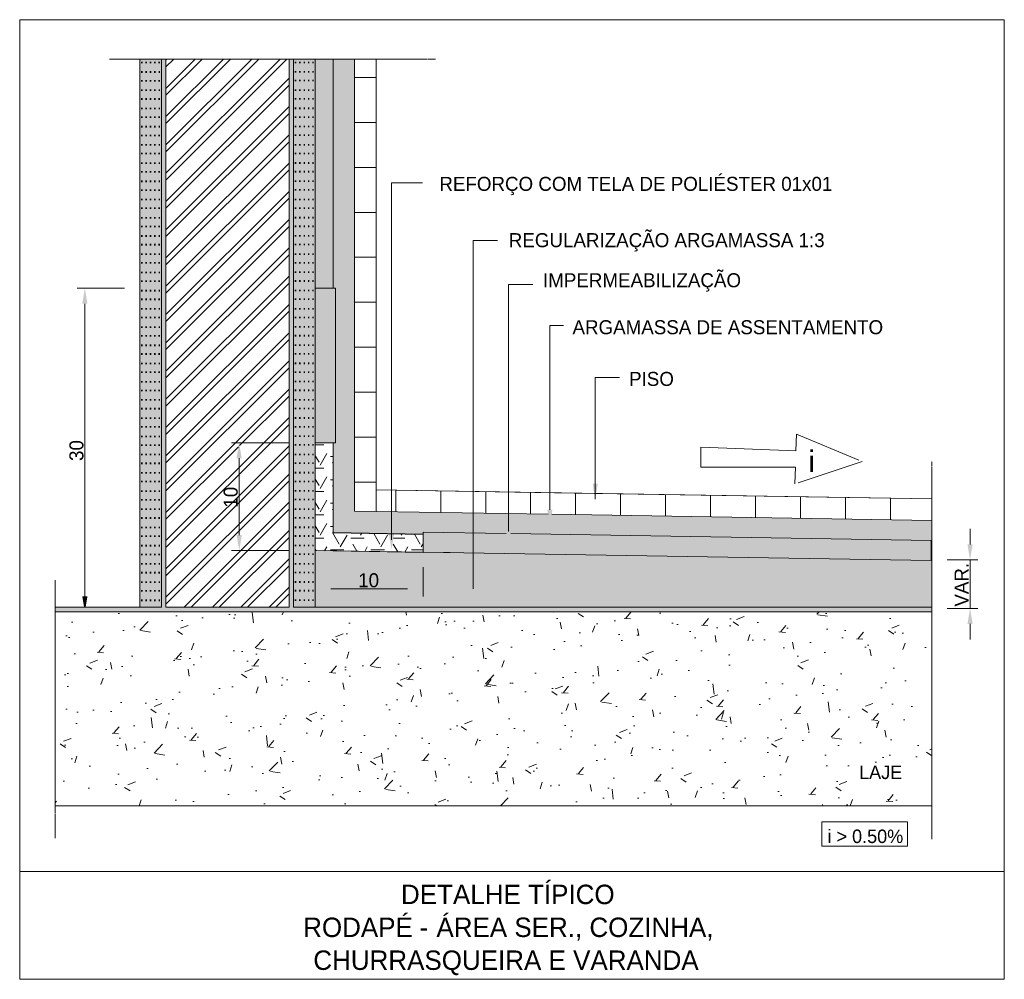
# Model space of a CAD drawing. Header units: millimetres. Extents: x -62758 to 78208, y -26429 to 33271.
# Tile 254 of 256: x 37063 to 41441, y 2035 to 6304. Entities that reach past the tile are written whole.
import ezdxf

# ---------------------------------------------------------------- set-up
doc = ezdxf.new("R2010")
doc.units = ezdxf.units.MM
doc.linetypes.add('IMPORT-789-BASE TA TERREO$0$AXES _2_', pattern=[540.000007, 300.000012, -79.999998, 79.999998, -79.999998])
doc.linetypes.add('Projeção', pattern=[3.5, 2, -1.5])
for name, color, linetype, lineweight in [('A-DETL', 90, 'Continuous', 9), ('A-DETL-GENF', 92, 'Continuous', 50), ('A-DETL-THIN', 151, 'Continuous', 9), ('A-FLOR-OVHD', 1, 'Projeção', 9), ('G-ANNO-TEXT', 231, 'Continuous', 9)]:
    doc.layers.add(name, color=color, linetype=linetype, lineweight=lineweight)
doc.styles.add('Arial', font='arial.ttf', dxfattribs={"height": 50})
doc.styles.add('Century Gothic_2', font='GOTHIC.TTF', dxfattribs={"height": 62.394462})
doc.styles.add('Century Gothic_4', font='GOTHIC.TTF', dxfattribs={"height": 86.367254})
doc.styles.add('Century Gothic_5', font='GOTHIC.TTF', dxfattribs={"height": 62.37635})
doc.styles.add('Century Gothic_6', font='GOTHIC.TTF', dxfattribs={"height": 59.97726})
doc.styles.add('Century Gothic_7', font='GOTHIC.TTF', dxfattribs={"height": 94.505208})

msp = doc.modelspace()

# ---------------------------------------------------------------- hatches: boundary and pattern name
at = {"layer": 'A-DETL-GENF'}
for color, points in [(71, [(41117.8, 3670.4), (41117.8, 3690.4), (38280.7, 3690.4), (38280.7, 6128.4), (38260.7, 6128.4), (38260.7, 3690.4), (37713, 3690.4), (37713, 6128.4), (37693, 6128.4), (37693, 3690.4), (37221.2, 3690.4), (37221.2, 3670.4)]), (250, [(38455.9, 5109.3), (38455.9, 6128.4), (38376.7, 6128.4), (38376.7, 5109.3)]), (240, [(37341.1, 5040.4), (37364.1, 5040.4), (37352.6, 5109.3)]), (240, [(38027, 4352.9), (38050, 4352.9), (38038.5, 4421.7)]), (240, [(39622, 4170.6), (39633.4, 4239.5), (39610.5, 4239.5)]), (240, [(39420.2, 4054.9), (39431.6, 4123.8), (39408.7, 4123.8)]), (240, [(38039.1, 3941.9), (38050.6, 4010.8), (38027.6, 4010.8)]), (240, [(38716.1, 3947.1), (38727.6, 4016), (38704.6, 4016)]), (240, [(39236, 3957.5), (39247.4, 4026.4), (39224.5, 4026.4)]), (240, [(41288.4, 3900.9), (41299.9, 3969.7), (41276.9, 3969.7)]), (240, [(39079.1, 3772.3), (39090.6, 3841.2), (39067.6, 3841.2)]), (240, [(38445.6, 3760.9), (38445.6, 3783.9), (38376.7, 3772.4)]), (240, [(38787.7, 3760.9), (38856.5, 3772.4), (38787.7, 3783.9)]), (240, [(37356.1, 3690.4), (37364.1, 3738.7), (37341.1, 3738.7), (37349.2, 3690.4)]), (240, [(41276.9, 3616.1), (41299.9, 3616.1), (41288.4, 3684.9)])]:
    msp.add_hatch(color=color, dxfattribs=at).paths.add_polyline_path(points)
h = msp.add_hatch(color=250, dxfattribs=at)
h.paths.add_polyline_path([(38280.7, 3669.8), (38376.7, 3669.8), (38376.7, 3670.4), (38280.7, 3670.4)])
h.paths.add_polyline_path([(37693, 3669.8), (37692.9, 3670.4), (37597, 3670.4), (37597, 3669.8)])
h.paths.add_polyline_path([(37692.2, 3690.4), (37693, 3690.4), (37693, 6128.4), (37597, 6128.4), (37597, 3690.4)])
h.paths.add_polyline_path([(38375.9, 3690.4), (38376.7, 3690.4), (38376.7, 6128.4), (38280.7, 6128.4), (38280.7, 3690.4)])
at = {"layer": 'A-DETL-GENF', "lineweight": 9}
h = msp.add_hatch(dxfattribs=at)
h.set_pattern_fill('FP_320', color=90, style=0, pattern_type=2)
h.set_pattern_definition([(45, (34858.11, 0), (-62.8618, 62.8618), []), (45, (34858.11, 95.25), (-62.8618, 62.8618), [])])
h.paths.add_polyline_path([(37713, 3669.8), (38260.7, 3669.8), (38260.7, 3670.4), (37713, 3670.4)])
h.paths.add_polyline_path([(38050.6, 3690.4), (38260.7, 3690.4), (38260.7, 6128.4), (37713, 6128.4), (37713, 3690.4), (38050, 3690.4)])
h.paths.add_polyline_path([(38039.1, 3941.9), (38027.6, 4010.8), (38050.6, 4010.8), (38050, 4006.9)])
h.paths.add_polyline_path([(38027.6, 4352.9), (38027, 4352.9), (38038.5, 4421.7), (38050, 4352.9)])
h = msp.add_hatch(dxfattribs=at)
h.set_pattern_fill('FP_324', color=40, style=0, pattern_type=2)
h.set_pattern_definition([(90, (-14708851.24, -6972311.17), (-84.853, 5e-15), [30, -26.569]), (45, (-14708851.24, -6972311.173), (84.852813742, 113.13708499), [20, -220]), (135, (-14708851.24, -6972311.173), (-84.852813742, 113.13708499), [20, -220]), (90, (-14708794.67, -6972367.74), (-84.853, 5e-15), [30, -26.569]), (45, (-14708794.672, -6972367.741), (84.852813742, 113.13708499), [20, -220]), (135, (-14708794.672, -6972367.741), (-84.852813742, 113.13708499), [20, -220])])
h.paths.add_polyline_path([(41117.8, 3978.3), (41117.8, 4076), (39428.3, 4103.7), (39420.2, 4054.9), (39412, 4104), (38647.8, 4116.5), (38647.8, 4115.5), (38551.8, 4117.1), (38551.8, 6128.4), (38455.9, 6128.4), (38455.9, 5109.3), (38467, 5109.3), (38467, 4421.7), (38455.9, 4421.7), (38455.9, 4021.9), (38856.5, 4015.4), (38856.5, 4024.4), (39225.8, 4018.3), (39224.5, 4026.4), (39247.4, 4026.4), (39246, 4018), (41116.2, 3987.4), (41116.2, 3978.3)])
h = msp.add_hatch(dxfattribs=at)
h.set_pattern_fill('FP_325', color=242, style=0, pattern_type=2)
h.set_pattern_definition([(180, (-14708865.38, -6972353.6), (-2e-14, -200), [])])
h.paths.add_polyline_path([(38647.8, 4115.5), (38647.8, 6128.4), (38551.8, 6128.4), (38551.8, 4117.1)])
at = {"layer": 'A-DETL-GENF'}
h = msp.add_hatch(color=30, dxfattribs=at)
h.paths.add_polyline_path([(41116.2, 3897.9), (41116.2, 3987.4), (39246, 4018), (39236, 3957.5), (39225.8, 4018.3), (38856.5, 4024.4), (38856.5, 3934.9), (39247.4, 3928.5)])
h.paths.add_polyline_path([(38467, 4421.7), (38467, 5109.3), (38376.7, 5109.3), (38376.7, 4421.7)])
at = {"layer": 'A-DETL-GENF', "lineweight": 9}
h = msp.add_hatch(dxfattribs=at)
h.set_pattern_fill('FP_323', color=12, style=0, pattern_type=2)
h.set_pattern_definition([(180, (-14708715.38, -6972301.64), (-1e-14, -103.923), [60, -120]), (60, (-14708715.383, -6972301.637), (-0.00041203, 103.92328634), [60, -300]), (120, (-14708685.383, -6972249.676), (0.00041203, 103.92328634), [60, -300]), (180, (-14708715.38, -6972197.71), (-1e-14, -103.923), [60, -120]), (60, (-14708805.383, -6972249.676), (-0.00041203, 103.92328634), [60, -300]), (120, (-14708775.383, -6972301.637), (0.00041203, 103.92328634), [60, -300]), (180, (-14708715.38, -6972405.56), (-1e-14, -103.923), [60, -120]), (60, (-14708715.383, -6972405.56), (-0.00041203, 103.92328634), [60, -300]), (120, (-14708685.383, -6972353.6), (0.00041203, 103.92328634), [60, -300]), (60, (-14708805.383, -6972353.6), (-0.00041203, 103.92328634), [60, -300]), (120, (-14708775.383, -6972405.56), (0.00041203, 103.92328634), [60, -300]), (180, (-14708805.38, -6972353.6), (-1e-14, -103.923), [60, -120]), (180, (-14708805.38, -6972249.68), (-1e-14, -103.923), [60, -120])])
h.paths.add_polyline_path([(38856.6, 3934.1), (38856.5, 4014.1), (38456.7, 4020.6), (38456.4, 4021.9), (38455.9, 4021.9), (38455.9, 4421.7), (38376.7, 4421.7), (38376.7, 3941.9), (38856.5, 3934.1)])
h.paths.add_polyline_path([(38716.1, 3947.1), (38704.6, 4016), (38727.6, 4016), (38718.9, 3963.9)])
h = msp.add_hatch(dxfattribs=at)
h.set_pattern_fill('FP_322', color=242, style=0, pattern_type=2)
h.set_pattern_definition([(90, (-14708865.38, -6972353.6), (-200, 1e-14), [])])
h.paths.add_polyline_path([(41117.8, 4076), (41117.8, 4172), (39626.3, 4196.4), (39622, 4170.6), (39617.6, 4196.6), (38647.8, 4212.5), (38647.8, 4116.5), (39412, 4104), (39408.7, 4123.8), (39431.6, 4123.8), (39428.3, 4103.7), (39633.4, 4100.3)])
h = msp.add_hatch(dxfattribs=at)
h.set_pattern_fill('FP_108', color=40, style=0, pattern_type=2)
h.set_pattern_definition([(0, (34858.108, 0), (101.6, 25.4), [8.382, -67.818, 8.382, -67.818, -406.4]), (0, (34858.108, 0), (101.6, 25.4), [-152.4, 8.382, -144.018, 8.382, -67.818, -177.8]), (0, (34858.108, 0), (101.6, 25.4), [-381, 8.382, -42.418, 8.382, -118.618]), (120, (34896.208, 12.7), (-72.797045, 75.28818), [8.382, -67.818, 8.382, -67.818, -406.4]), (120, (34896.208, 12.7), (-72.797045, 75.28818), [-152.4, 8.382, -144.018, 8.382, -67.818, -177.8]), (120, (34896.208, 12.7), (-72.797045, 75.28818), [-381, 8.382, -42.418, 8.382, -118.618]), (240, (34908.908, 63.5), (-28.802955, -100.68818), [8.382, -67.818, 8.382, -67.818, -406.4]), (240, (34908.908, 63.5), (-28.802955, -100.68818), [-152.4, 8.382, -144.018, 8.382, -67.818, -177.8]), (240, (34908.908, 63.5), (-28.802955, -100.68818), [-381, 8.382, -42.418, 8.382, -118.618])])
h.paths.add_polyline_path([(41116.2, 3669.8), (41117.8, 3669.8), (41117.8, 3670.4), (38376.7, 3670.4), (38376.7, 3669.8), (39090.6, 3669.8)])
h.paths.add_polyline_path([(38376.7, 3772.4), (38445.6, 3783.9), (38445.6, 3760.9)])
h.paths.add_polyline_path([(41116.2, 3690.4), (41117.8, 3690.4), (41117.8, 3900.9), (41116.2, 3900.9), (41116.2, 3897.9), (38856.6, 3934.7), (38856.5, 3934.1), (38376.7, 3941.9), (38376.7, 3690.4), (39090.6, 3690.4)])
h.paths.add_polyline_path([(38787.7, 3760.9), (38787.7, 3783.9), (38856.5, 3772.4)])
h.paths.add_polyline_path([(39079.1, 3772.3), (39067.6, 3841.2), (39090.6, 3841.2)])
h = msp.add_hatch(dxfattribs=at)
h.set_pattern_fill('FP_321', color=8, style=0, pattern_type=2)
h.set_pattern_definition([(50, (-10643879.27, -5258371.02), (344.254197, -30.118791), [35.997, -395.965]), (355, (-10643879.27, -5258371.02), (-66.594456, 361.019879), [28.797, -316.772]), (100.451, (-10643850.58, -5258373.53), (277.661864, 330.899851), [30.593, -336.518]), (46.184, (-10643879.27, -5258275.03), (512.230407, -79.443786), [53.995, -593.947]), (96.636, (-10643836.6, -5258281.65), (448.595073, 467.538565), [45.889, -504.777]), (351.184, (-10643879.27, -5258275.03), (448.599936, 467.533385), [43.196, -475.158]), (21, (-10643831.27, -5258299.03), (286.489625, -193.2402344), [35.997, -395.965]), (326, (-10643831.27, -5258299.03), (116.781087, 348.040734), [28.797, -316.772]), (71.451, (-10643807.4, -5258315.13), (403.271969, 154.798388), [30.593, -336.518]), (37.5, (-10643879.27, -5258371.02), (5.8362867, 159.7748441), [0, -312.932, 0, -321.571, -317.972]), (37.5, (-10643879.27, -5258371.02), (5.8362867, 159.7748441), [-634.504, 0, -317.972]), (7.5, (-10643879.27, -5258371.02), (126.262447, 189.3010532), [0, -183.344, 0, -305.733, -121.189]), (7.5, (-10643879.27, -5258371.02), (126.262447, 189.3010532), [-489.077, 0, -121.189]), (327.5, (-10643986.3, -5258371.02), (256.212666, -10.8252996), [0, -119.989, 0, -374.367, -496.756]), (327.5, (-10643986.3, -5258371.02), (256.212666, -10.8252996), [-494.356, 0, -496.756]), (317.5, (-10644034.3, -5258371.02), (279.904643, 48.045915), [0, -155.986, 0, -248.618, -352.769]), (317.5, (-10644034.3, -5258371.02), (279.904643, 48.045915), [-404.604, 0, -352.769])])
h.paths.add_polyline_path([(37221.2, 2806.1), (41117.8, 2806.1), (41117.8, 3669.8), (37221.2, 3669.8)])

# ---------------------------------------------------------------- linework, layer by layer
at = {"layer": 'A-DETL'}
for p, q in [((41440.7, 6303.5), (37062.8, 6303.5)), ((37062.8, 6303.5), (37062.8, 2035.2)), ((41440.7, 2035.2), (41440.7, 6303.5)), ((38376.7, 6128.4), (38376.7, 5109.3)), ((38455.9, 6128.4), (38455.9, 5109.3)), ((38716.6, 3989.4), (38716.6, 5577.7)), ((38716.6, 5577.7), (38854.4, 5577.7)), ((39079.1, 5322), (39187.1, 5322)), ((39079.1, 3772.3), (39079.1, 5322)), ((39236, 4026.4), (39236, 5125.8)), ((39236, 5125.8), (39343.9, 5125.8)), ((37528.1, 5109.3), (37318.2, 5109.3)), ((37352.6, 3738.7), (37352.6, 5040.4)), ((39420.2, 4123.8), (39420.2, 4943.2)), ((39420.2, 4943.2), (39480.1, 4943.2)), ((39622, 4170.6), (39621.9, 4711.9)), ((39621.9, 4711.9), (39729.8, 4711.9)), ((38260.7, 4421.7), (38004, 4421.7)), ((38376.7, 4421.7), (38376.7, 3942.6)), ((38455.9, 4421.7), (38376.7, 4421.7)), ((38455.9, 4421.7), (38455.9, 4021.5)), ((40091.7, 4312.5), (40091.7, 4402.7)), ((40091.7, 4402.7), (40514.5, 4386.3)), ((38038.5, 4010.8), (38038.5, 4352.9)), ((40511.7, 4312.5), (40091.7, 4312.5)), ((38647.8, 4212.5), (41117.8, 4172)), ((41288.4, 3969.7), (41288.4, 4038.6)), ((38856.5, 4014.9), (38455.9, 4021.5)), ((38260.7, 3941.9), (38004, 3941.9)), ((38856.5, 3934.7), (38376.7, 3942.6)), ((41186.6, 3900.9), (41322.9, 3900.9)), ((41288.4, 3900.9), (41288.4, 3684.9)), ((38856.5, 3869), (38856.5, 3738)), ((38445.6, 3772.4), (38787.7, 3772.4)), ((41186.6, 3684.9), (41322.9, 3684.9)), ((37528.1, 3669.8), (37318.2, 3669.8)), ((41288.4, 3616.1), (41288.4, 3547.2)), ((37221.2, 2806.1), (41117.8, 2806.1)), ((41010.2, 2735.7), (40628.8, 2735.7)), ((40628.8, 2735.7), (40628.8, 2627.8)), ((41010.2, 2627.8), (41010.2, 2735.7)), ((40628.8, 2627.8), (41010.2, 2627.8)), ((37062.8, 2515), (41440.7, 2515)), ((37062.8, 2035.2), (41440.7, 2035.2)), ((37062.8, 2035.2), (41440.7, 2035.2))]:
    msp.add_line(p, q, dxfattribs=at)
at = {"layer": 'A-DETL', "linetype": 'Projeção'}
for p, q in [((37462.1, 6128.4), (37597, 6128.4)), ((37713, 6128.4), (38260.7, 6128.4)), ((38455.9, 6128.4), (38551.8, 6128.4)), ((38647.8, 6128.4), (38912.9, 6128.4)), ((41117.8, 3690.4), (41117.8, 4338.5)), ((41117.8, 2658.5), (41117.8, 3670.4))]:
    msp.add_line(p, q, dxfattribs=at)
at = {"layer": 'A-DETL', "linetype": 'IMPORT-789-BASE TA TERREO$0$AXES _2_'}
for p, q in [((40514.5, 4386.3), (40517.4, 4460.1)), ((40517.4, 4460.1), (40808.2, 4338)), ((40808.2, 4338), (40508.8, 4238.7)), ((40508.8, 4238.7), (40511.7, 4312.5))]:
    msp.add_line(p, q, dxfattribs=at)
at = {"layer": 'A-DETL-THIN'}
for p, q in [((37693, 6128.4), (37597, 6128.4)), ((37597, 6128.4), (37597, 3690.4)), ((37713, 6128.4), (37693, 6128.4)), ((37693, 6128.4), (37693, 3690.4)), ((38260.7, 6128.4), (37713, 6128.4)), ((37713, 3690.4), (37713, 6128.4)), ((38280.7, 6128.4), (38260.7, 6128.4)), ((38260.7, 6128.4), (38260.7, 3690.4)), ((38376.7, 6128.4), (38280.7, 6128.4)), ((38280.7, 3690.4), (38280.7, 6128.4)), ((38455.9, 6128.4), (38376.7, 6128.4)), ((38376.7, 3690.4), (38376.7, 6128.4)), ((38551.8, 6128.4), (38455.9, 6128.4)), ((38455.9, 5109.3), (38455.9, 6128.4)), ((38551.8, 6128.4), (38551.8, 4117.1)), ((38647.8, 6128.4), (38551.8, 6128.4)), ((38647.8, 4115.5), (38647.8, 6128.4)), ((38467, 5109.3), (38376.7, 5109.3)), ((38467, 4421.7), (38467, 5109.3)), ((38376.7, 4421.7), (38467, 4421.7)), ((38455.9, 4421.7), (38455.9, 4021.9)), ((39617.6, 4196.6), (38647.8, 4212.5)), ((41117.8, 4172), (39626.3, 4196.4)), ((41117.8, 4076), (41117.8, 4172)), ((38551.8, 4117.1), (38647.8, 4115.5)), ((39412, 4104), (38647.8, 4116.5)), ((41117.8, 4076), (39428.3, 4103.7)), ((41117.8, 3978.3), (41117.8, 4076)), ((38455.9, 4021.9), (38856.5, 4015.4)), ((38456.7, 4020.6), (38456.7, 4021.9)), ((38856.5, 4014.1), (38456.7, 4020.6)), ((38856.5, 4024.4), (38856.5, 3934.9)), ((39225.8, 4018.3), (38856.5, 4024.4)), ((41116.2, 3987.4), (39246, 4018)), ((41116.2, 3897.9), (41116.2, 3987.4)), ((38376.7, 3941.9), (38856.6, 3934.1)), ((41116.2, 3978.3), (41117.8, 3978.3)), ((38856.5, 3934.9), (41116.2, 3897.9)), ((38856.6, 3934.1), (38856.6, 3934.9)), ((38977.1, 3932.9), (38856.6, 3934.7)), ((41117.8, 3900.9), (41116.2, 3900.9)), ((41117.8, 3690.4), (41117.8, 3900.9)), ((37693, 3690.4), (37221.2, 3690.4)), ((37221.2, 3690.4), (37221.2, 3670.4)), ((38260.7, 3690.4), (37713, 3690.4)), ((41117.8, 3690.4), (38280.7, 3690.4)), ((41117.8, 3670.4), (41117.8, 3690.4)), ((37221.2, 3670.4), (41117.8, 3670.4)), ((37597, 3669.8), (37221.2, 3669.8)), ((37221.2, 3669.8), (37221.2, 2806.1)), ((37597, 3670.4), (37597, 3669.8)), ((37597, 3669.8), (37693, 3669.8)), ((37693, 3669.8), (37693, 3670.4)), ((37713, 3669.8), (37693, 3669.8)), ((37713, 3670.4), (37713, 3669.8)), ((37713, 3669.8), (38260.7, 3669.8)), ((38260.7, 3669.8), (38260.7, 3670.4)), ((38280.7, 3669.8), (38260.7, 3669.8)), ((38280.7, 3670.4), (38280.7, 3669.8)), ((38280.7, 3669.8), (38376.7, 3669.8)), ((38376.7, 3669.8), (38376.7, 3670.4)), ((38376.7, 3669.8), (41117.8, 3669.8)), ((41117.8, 3669.8), (41117.8, 3670.4)), ((41117.8, 2806.1), (41117.8, 3669.8)), ((37221.2, 2806.1), (41117.8, 2806.1))]:
    msp.add_line(p, q, dxfattribs=at)
at = {"layer": 'A-FLOR-OVHD'}
for p, q in [((37221.2, 3690.4), (37221.2, 3811.3)), ((37221.2, 2663.5), (37221.2, 3670.4))]:
    msp.add_line(p, q, dxfattribs=at)

# ---------------------------------------------------------------- texts
at = {"layer": 'G-ANNO-TEXT', "color": 2, "char_height": 50, "width": 144.304, "attachment_point": 1, "style": 'Arial'}
for insert in [(37576.5, 6159), (38260.1, 6159.7), (37576.6, 6116.8), (38260.2, 6117.4), (37576.5, 6078), (38260.1, 6078.7), (37576.5, 5997), (37576.6, 6035.7), (38260.1, 5997.6), (38260.2, 6036.4), (37576.6, 5954.7), (38260.2, 5955.4), (37576.5, 5916), (38260.1, 5916.6), (37576.6, 5873.7), (38260.2, 5874.4), (37576.5, 5834.9), (38260.1, 5835.6), (37576.6, 5792.7), (38260.2, 5793.3), (37576.5, 5753.9), (38260.1, 5754.6), (37576.6, 5711.6), (38260.2, 5712.3), (37576.5, 5672.9), (38260.1, 5673.5), (37576.6, 5630.6), (38260.2, 5631.3), (37576.5, 5591.8), (38260.1, 5592.5), (37576.6, 5549.6), (38260.2, 5550.2), (37576.5, 5510.8), (38260.1, 5511.5), (37576.5, 5429.8), (37576.6, 5468.5), (38260.1, 5430.4), (38260.2, 5469.2), (37576.6, 5387.5), (38260.2, 5388.2), (37576.5, 5348.8), (38260.1, 5349.4), (37576.6, 5306.5), (38260.2, 5307.2), (37576.5, 5267.7), (38260.1, 5268.4), (37576.6, 5225.5), (38260.2, 5226.1), (37576.5, 5186.7), (38260.1, 5187.4), (37576.6, 5144.4), (38260.2, 5145.1), (37576.5, 5105.7), (38260.1, 5106.3), (37576.6, 5063.4), (38260.2, 5064.1), (37576.5, 5024.6), (38260.1, 5025.3), (37576.6, 4982.4), (38260.2, 4983), (37576.5, 4943.6), (37576.6, 4901.3), (38260.1, 4944.3), (38260.2, 4902), (37576.5, 4862.6), (38260.1, 4863.2), (37576.6, 4820.3), (38260.2, 4821), (37576.5, 4781.6), (38260.1, 4782.2), (37576.6, 4739.3), (38260.2, 4740), (37576.5, 4700.5), (38260.1, 4701.2), (37576.6, 4658.3), (38260.2, 4658.9), (37576.5, 4619.5), (38260.1, 4620.2), (37576.6, 4577.2), (38260.2, 4577.9), (37576.5, 4538.5), (38260.1, 4539.1), (37576.6, 4496.2), (38260.2, 4496.9), (37576.5, 4457.4), (38260.1, 4458.1), (37576.5, 4376.4), (37576.6, 4415.2), (38260.1, 4377.1), (38260.2, 4415.8), (37576.6, 4334.1), (38260.2, 4334.8), (37576.5, 4295.4), (38260.1, 4296), (37576.6, 4253.1), (38260.2, 4253.8), (37576.5, 4214.4), (38260.1, 4215), (37576.6, 4172.1), (38260.2, 4172.8), (37576.5, 4133.3), (38260.1, 4134), (37576.6, 4091.1), (38260.2, 4091.7), (37576.5, 4052.3), (38260.1, 4053), (37576.6, 4010), (38260.2, 4010.7), (37576.5, 3971.3), (38260.1, 3971.9), (37576.6, 3929), (38260.2, 3929.7), (37576.5, 3890.2), (38260.1, 3890.9), (37576.5, 3809.2), (37576.6, 3848), (38260.1, 3809.9), (38260.2, 3848.6), (37576.6, 3766.9), (38260.2, 3767.6)]:
    msp.add_mtext(' .....', dxfattribs=dict(at, insert=insert))
at = {"layer": 'G-ANNO-TEXT', "color": 7, "attachment_point": 1}
for s, insert, char_height, width, style in [('REFORÇO COM TELA DE POLIÉSTER 01x01', (38928.7, 5604.5), 62.376, 2076.371, 'Century Gothic_5'), ('REGULARIZAÇÃO ARGAMASSA 1:3', (39237.4, 5354), 62.376, 1735.653, 'Century Gothic_5'), ('IMPERMEABILIZAÇÃO', (39389.6, 5175.8), 62.376, 1078.27, 'Century Gothic_5'), ('ARGAMASSA DE ASSENTAMENTO', (39520.7, 4966.9), 62.376, 1649.472, 'Century Gothic_5'), ('PISO', (39772.3, 4737), 62.38, 234.494, 'Century Gothic_5'), ('10', (38567.9, 3841.3), 62.39, 116.245, 'Century Gothic_2'), ('LAJE', (40795.1, 2986), 59.98, 226.477, 'Century Gothic_6'), ('i > 0.50%', (40654.6, 2701.3), 59.98, 414.873, 'Century Gothic_6'), ('DETALHE TÍPICO', (38758.3, 2456.1), 86.367, 1098.312, 'Century Gothic_4'), ('RODAPÉ', (38323.2, 2309.7), 86.37, 585.232, 'Century Gothic_4'), ('ÁREA SER., COZINHA,', (38915.7, 2309.7), 86.367, 1453.059, 'Century Gothic_4'), ('-', (38840.9, 2309.7), 86.4, 48.101, 'Century Gothic_4'), ('CHURRASQUEIRA E VARANDA', (38368.3, 2163.4), 86.367, 2038.29, 'Century Gothic_4')]:
    msp.add_mtext(s, dxfattribs=dict(at, insert=insert, char_height=char_height, width=width, style=style))
at = {"layer": 'G-ANNO-TEXT', "color": 7, "char_height": 62.39, "attachment_point": 1, "rotation": 90, "style": 'Century Gothic_2'}
for s, insert, width in [('30', (37283.7, 4340.8), 116.245), ('10', (37969.6, 4133.1), 116.245), ('VAR.', (41219.5, 3692.9), 240.506)]:
    msp.add_mtext(s, dxfattribs=dict(at, insert=insert, width=width))
at = {"layer": 'G-ANNO-TEXT', "color": 1, "insert": (40570.4, 4386.9), "char_height": 94.5, "width": 34.072, "attachment_point": 1, "style": 'Century Gothic_7'}
msp.add_mtext('i', dxfattribs=at)

doc.saveas('drawing.dxf')
